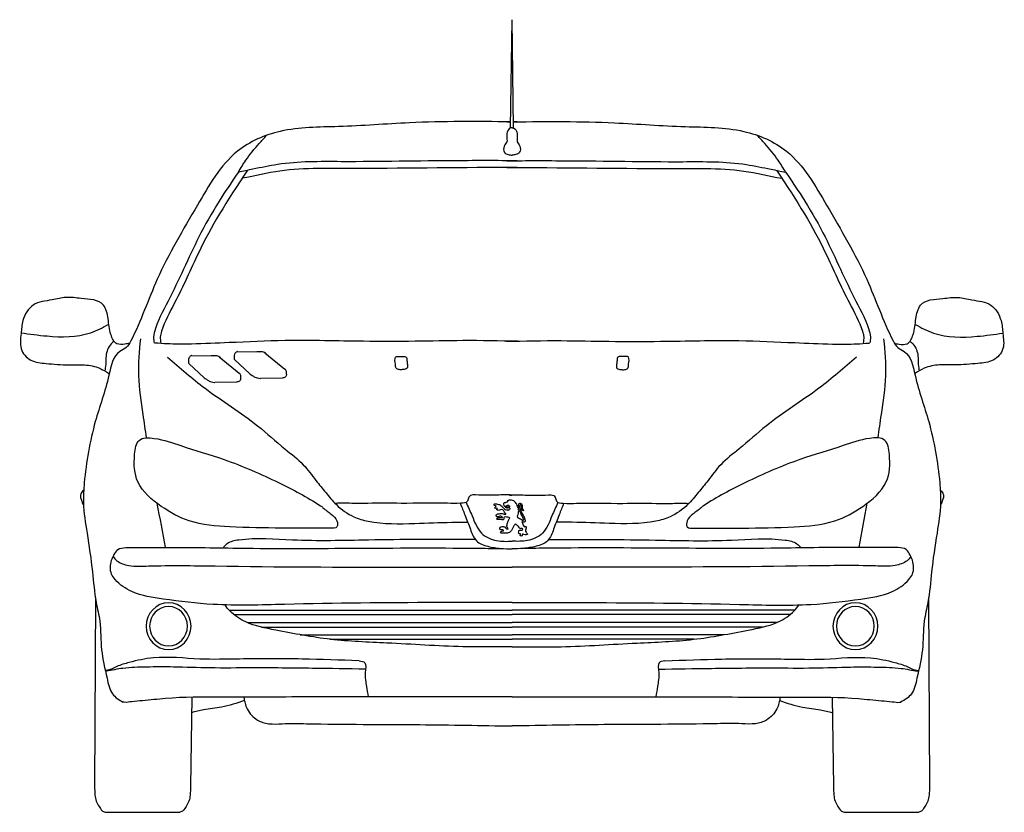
# Model space of a CAD drawing. Extents: x -14.05 to -12, y 5.45 to 7.1.
import ezdxf

# ---------------------------------------------------------------- set-up
doc = ezdxf.new("R2010")
doc.units = 0
doc.layers.add('206', color=7, linetype='CONTINUOUS')

msp = doc.modelspace()

# ---------------------------------------------------------------- linework, layer by layer
at = {"layer": '206'}
for p, q in [((-13.0275, 6.877), (-13.0246, 7.1022)), ((-13.0217, 6.877), (-13.0246, 7.1022)), ((-13.6911, 6.4037), (-13.6452, 6.403)), ((-13.6342, 6.4008), (-13.5923, 6.367)), ((-13.6022, 6.3951), (-13.5703, 6.3651)), ((-13.596, 6.4118), (-13.5501, 6.4112)), ((-13.5391, 6.409), (-13.4972, 6.3751)), ((-13.6973, 6.3869), (-13.6654, 6.3569)), ((-13.503, 6.3565), (-13.5482, 6.3555)), ((-13.5981, 6.3483), (-13.6433, 6.3474)), ((-13.8913, 5.9), (-13.8935, 5.5069)), ((-12.158, 5.9), (-12.1558, 5.5069)), ((-13.6134, 5.8737), (-13.0246, 5.8737)), ((-13.6034, 5.8643), (-13.0246, 5.8643)), ((-12.4359, 5.8737), (-13.0246, 5.8737)), ((-12.4458, 5.8643), (-13.0246, 5.8643)), ((-13.5751, 5.8475), (-13.0246, 5.8475)), ((-12.4741, 5.8475), (-13.0246, 5.8475)), ((-13.5462, 5.8382), (-13.0246, 5.8382)), ((-13.4653, 5.8223), (-13.0246, 5.8223)), ((-12.503, 5.8382), (-13.0246, 5.8382)), ((-12.584, 5.8223), (-13.0246, 5.8223)), ((-13.4039, 5.813), (-13.0246, 5.813)), ((-12.6453, 5.813), (-13.0246, 5.813)), ((-13.6912, 5.6922), (-13.6937, 5.5069)), ((-12.358, 5.6922), (-12.3555, 5.5069)), ((-13.8715, 5.4529), (-13.7157, 5.4529)), ((-12.3336, 5.4529), (-12.1777, 5.4529))]:
    msp.add_line(p, q, dxfattribs=at)
at = {"layer": '206', "extrusion": (0, 0, -1)}
for centre, major_axis in [((-13.7394, 5.8401), (0, 0.0487)), ((-12.3099, 5.8401), (0, 0.0487)), ((-13.7394, 5.8401), (0, 0.041)), ((-12.3099, 5.8401), (0, 0.041))]:
    msp.add_ellipse(centre, major_axis=major_axis, ratio=0.959877, dxfattribs=at)
at = {"layer": '206'}
for points, knots in [([(-13.0275, 6.8897), (-13.0976, 6.8904), (-13.2172, 6.8912), (-13.3766, 6.8779), (-13.4997, 6.8794), (-13.6147, 6.83), (-13.6851, 6.7046), (-13.7633, 6.5751), (-13.7981, 6.4711), (-13.8258, 6.4186), (-13.8542, 6.4085), (-13.8657, 6.3435), (-13.8973, 6.2594), (-13.9134, 6.1678), (-13.9184, 6.0896), (-13.908, 6.0278), (-13.8975, 5.9592), (-13.8931, 5.8973), (-13.8794, 5.8445), (-13.8817, 5.7901), (-13.869, 5.7414), (-13.8607, 5.6981), (-13.8423, 5.6871), (-13.8339, 5.682)], [0.013552, 0.013552, 0.013552, 0.013552, 0.223754, 0.371848, 0.493571, 0.591166, 0.727621, 0.897307, 1.03216, 1.048461, 1.063745, 1.116286, 1.213369, 1.337813, 1.377963, 1.438712, 1.517209, 1.5783, 1.616939, 1.673896, 1.731854, 1.765042, 1.792928, 1.792928, 1.792928, 1.792928]), ([(-13.0217, 6.8897), (-12.9516, 6.8904), (-12.8321, 6.8912), (-12.6726, 6.8779), (-12.5496, 6.8794), (-12.4345, 6.83), (-12.3641, 6.7046), (-12.286, 6.5751), (-12.2512, 6.4711), (-12.2234, 6.4186), (-12.1951, 6.4085), (-12.1835, 6.3435), (-12.1519, 6.2594), (-12.1359, 6.1678), (-12.1309, 6.0896), (-12.1412, 6.0278), (-12.1518, 5.9592), (-12.1561, 5.8973), (-12.1698, 5.8445), (-12.1676, 5.7901), (-12.1802, 5.7414), (-12.1886, 5.6981), (-12.207, 5.6871), (-12.2154, 5.682)], [0.013552, 0.013552, 0.013552, 0.013552, 0.223754, 0.371848, 0.493571, 0.591166, 0.727621, 0.897307, 1.03216, 1.048461, 1.063745, 1.116286, 1.213369, 1.337813, 1.377963, 1.438712, 1.517209, 1.5783, 1.616939, 1.673896, 1.731854, 1.765042, 1.792928, 1.792928, 1.792928, 1.792928]), ([(-13.0246, 6.8775), (-13.0291, 6.8774), (-13.0347, 6.8716), (-13.0362, 6.8596), (-13.0336, 6.8478), (-13.0428, 6.8394), (-13.0423, 6.826), (-13.0329, 6.8208), (-13.0274, 6.8205), (-13.0246, 6.8205)], [0.00039449, 0.00039449, 0.00039449, 0.00039449, 0.01024548, 0.01901212, 0.02765926, 0.03606488, 0.04617897, 0.0529817, 0.0596939, 0.0596939, 0.0596939, 0.0596939]), ([(-13.0246, 6.8775), (-13.0201, 6.8774), (-13.0145, 6.8716), (-13.013, 6.8596), (-13.0156, 6.8478), (-13.0064, 6.8394), (-13.0069, 6.826), (-13.0163, 6.8208), (-13.0219, 6.8205), (-13.0246, 6.8205)], [0.00039449, 0.00039449, 0.00039449, 0.00039449, 0.01024548, 0.01901212, 0.02765926, 0.03606488, 0.04617897, 0.0529817, 0.0596939, 0.0596939, 0.0596939, 0.0596939]), ([(-13.5942, 6.7851), (-13.5891, 6.7934), (-13.5764, 6.8145), (-13.5556, 6.8392), (-13.5406, 6.8559), (-13.5355, 6.8616)], [0, 0, 0, 0, 0.02287908, 0.05820998, 0.076313, 0.076313, 0.076313, 0.076313]), ([(-12.4551, 6.7851), (-12.4601, 6.7934), (-12.4729, 6.8145), (-12.4937, 6.8392), (-12.5087, 6.8559), (-12.5138, 6.8616)], [0, 0, 0, 0, 0.02287908, 0.05820998, 0.076313, 0.076313, 0.076313, 0.076313]), ([(-13.014, 6.8088), (-13.0557, 6.8089), (-13.1777, 6.8092), (-13.3435, 6.8056), (-13.4864, 6.8079), (-13.5569, 6.7922), (-13.5841, 6.787), (-13.5942, 6.7851)], [0, 0, 0, 0, 0.1251461, 0.3659649, 0.4988173, 0.5508822, 0.5817483, 0.5817483, 0.5817483, 0.5817483]), ([(-13.0353, 6.8088), (-12.9936, 6.8089), (-12.8715, 6.8092), (-12.7057, 6.8056), (-12.5629, 6.8079), (-12.4924, 6.7922), (-12.4652, 6.787), (-12.4551, 6.7851)], [0, 0, 0, 0, 0.1251461, 0.3659649, 0.4988173, 0.5508822, 0.5817483, 0.5817483, 0.5817483, 0.5817483]), ([(-13.5942, 6.7851), (-13.6057, 6.7681), (-13.6334, 6.7272), (-13.6712, 6.6631), (-13.7041, 6.5917), (-13.7352, 6.5248), (-13.762, 6.4773), (-13.7715, 6.4437), (-13.7701, 6.4337), (-13.7693, 6.4297)], [0, 0, 0, 0, 0.0485543, 0.1167518, 0.1751112, 0.2334706, 0.2897739, 0.303926, 0.3133426, 0.3133426, 0.3133426, 0.3133426]), ([(-13.5749, 6.7888), (-13.6198, 6.7224), (-13.6512, 6.6717), (-13.6934, 6.5826), (-13.7091, 6.5472), (-13.7371, 6.4932), (-13.7474, 6.4741), (-13.7572, 6.4444), (-13.7574, 6.4398), (-13.7552, 6.4287)], [0.0037211, 0.0037211, 0.0037211, 0.0037211, 0.1480091, 0.1480091, 0.2375027, 0.2375027, 0.2902058, 0.2902058, 0.3163014, 0.3163014, 0.3163014, 0.3163014]), ([(-13.014, 6.7945), (-13.1252, 6.7948), (-13.2356, 6.7929), (-13.4014, 6.7924), (-13.4558, 6.7948), (-13.5332, 6.7835), (-13.5597, 6.7774), (-13.5861, 6.7722)], [0, 0, 0, 0, 0.2701257, 0.2701257, 0.4015011, 0.4015011, 0.4667475, 0.4667475, 0.4667475, 0.4667475]), ([(-13.0353, 6.7945), (-12.9241, 6.7948), (-12.8136, 6.7929), (-12.6478, 6.7924), (-12.5935, 6.7948), (-12.5161, 6.7835), (-12.4896, 6.7774), (-12.4632, 6.7722)], [0, 0, 0, 0, 0.2701257, 0.2701257, 0.4015011, 0.4015011, 0.4667475, 0.4667475, 0.4667475, 0.4667475]), ([(-12.4743, 6.7888), (-12.4295, 6.7224), (-12.398, 6.6717), (-12.3558, 6.5826), (-12.3402, 6.5472), (-12.3121, 6.4932), (-12.3018, 6.4741), (-12.292, 6.4444), (-12.2919, 6.4398), (-12.294, 6.4287)], [0.0037211, 0.0037211, 0.0037211, 0.0037211, 0.1480091, 0.1480091, 0.2375027, 0.2375027, 0.2902058, 0.2902058, 0.3163014, 0.3163014, 0.3163014, 0.3163014]), ([(-12.4551, 6.7851), (-12.4436, 6.7681), (-12.4159, 6.7272), (-12.3781, 6.6631), (-12.3451, 6.5917), (-12.3141, 6.5248), (-12.2873, 6.4773), (-12.2778, 6.4437), (-12.2792, 6.4337), (-12.2799, 6.4297)], [0, 0, 0, 0, 0.0485543, 0.1167518, 0.1751112, 0.2334706, 0.2897739, 0.303926, 0.3133426, 0.3133426, 0.3133426, 0.3133426]), ([(-13.8203, 6.4291), (-13.8237, 6.4283), (-13.8323, 6.4263), (-13.8505, 6.4251), (-13.8626, 6.4511), (-13.8641, 6.4779), (-13.8731, 6.5196), (-13.9169, 6.5209), (-13.952, 6.5263), (-13.9852, 6.5174), (-14.0233, 6.5149), (-14.0443, 6.4799), (-14.0459, 6.448), (-14.0511, 6.4166), (-14.0269, 6.3893), (-13.9891, 6.3866), (-13.952, 6.3828), (-13.9145, 6.3852), (-13.8856, 6.38), (-13.8699, 6.3699), (-13.8632, 6.3662), (-13.8627, 6.3659)], [0.0027378, 0.0027378, 0.0027378, 0.0027378, 0.0111738, 0.0244642, 0.0424197, 0.0685724, 0.0917571, 0.1307763, 0.1565781, 0.1803137, 0.2134414, 0.2437287, 0.2650108, 0.2891815, 0.3140568, 0.3403834, 0.3786966, 0.4052316, 0.4315582, 0.4483116, 0.4498065, 0.4498065, 0.4498065, 0.4498065]), ([(-12.2289, 6.4291), (-12.2256, 6.4283), (-12.2169, 6.4263), (-12.1988, 6.4251), (-12.1867, 6.4511), (-12.1851, 6.4779), (-12.1762, 6.5196), (-12.1323, 6.5209), (-12.0972, 6.5263), (-12.064, 6.5174), (-12.0259, 6.5149), (-12.005, 6.4799), (-12.0034, 6.448), (-11.9981, 6.4166), (-12.0224, 6.3893), (-12.0601, 6.3866), (-12.0972, 6.3828), (-12.1347, 6.3852), (-12.1637, 6.38), (-12.1794, 6.3699), (-12.186, 6.3662), (-12.1866, 6.3659)], [0.0027378, 0.0027378, 0.0027378, 0.0027378, 0.0111738, 0.0244642, 0.0424197, 0.0685724, 0.0917571, 0.1307763, 0.1565781, 0.1803137, 0.2134414, 0.2437287, 0.2650108, 0.2891815, 0.3140568, 0.3403834, 0.3786966, 0.4052316, 0.4315582, 0.4483116, 0.4498065, 0.4498065, 0.4498065, 0.4498065]), ([(-13.8637, 6.4683), (-13.8763, 6.4613), (-13.9159, 6.4401), (-13.9807, 6.441), (-14.0285, 6.4473), (-14.0463, 6.4499)], [0.003114, 0.003114, 0.003114, 0.003114, 0.0373875, 0.1107007, 0.1544864, 0.1544864, 0.1544864, 0.1544864]), ([(-12.1855, 6.4683), (-12.173, 6.4613), (-12.1333, 6.4401), (-12.0685, 6.441), (-12.0208, 6.4473), (-12.003, 6.4499)], [0.003114, 0.003114, 0.003114, 0.003114, 0.0373875, 0.1107007, 0.1544864, 0.1544864, 0.1544864, 0.1544864]), ([(-13.7981, 6.4383), (-13.8005, 6.4127), (-13.8054, 6.3598), (-13.7942, 6.2912), (-13.7882, 6.2481), (-13.7859, 6.232)], [0, 0, 0, 0, 0.0598968, 0.1233546, 0.1614309, 0.1614309, 0.1614309, 0.1614309]), ([(-13.0126, 6.433), (-13.0507, 6.4338), (-13.1219, 6.4352), (-13.229, 6.4325), (-13.3522, 6.4326), (-13.4813, 6.4363), (-13.6005, 6.4307), (-13.6802, 6.4272), (-13.7295, 6.427), (-13.7555, 6.4281), (-13.7667, 6.4293), (-13.7693, 6.4297)], [0, 0, 0, 0, 0.0925869, 0.1731938, 0.2603284, 0.3921239, 0.4869391, 0.5501491, 0.5860921, 0.6068152, 0.6133469, 0.6133469, 0.6133469, 0.6133469]), ([(-13.0367, 6.433), (-12.9986, 6.4338), (-12.9273, 6.4352), (-12.8202, 6.4325), (-12.697, 6.4326), (-12.5679, 6.4363), (-12.4488, 6.4307), (-12.3691, 6.4272), (-12.3197, 6.427), (-12.2937, 6.4281), (-12.2826, 6.4293), (-12.2799, 6.4297)], [0, 0, 0, 0, 0.0925869, 0.1731938, 0.2603284, 0.3921239, 0.4869391, 0.5501491, 0.5860921, 0.6068152, 0.6133469, 0.6133469, 0.6133469, 0.6133469]), ([(-12.2512, 6.4383), (-12.2488, 6.4127), (-12.2439, 6.3598), (-12.2551, 6.2912), (-12.2611, 6.2481), (-12.2634, 6.232)], [0, 0, 0, 0, 0.0598968, 0.1233546, 0.1614309, 0.1614309, 0.1614309, 0.1614309]), ([(-13.8529, 6.4331), (-13.8569, 6.4297), (-13.8674, 6.4199), (-13.8707, 6.398), (-13.87, 6.3808), (-13.8718, 6.3732), (-13.8723, 6.3714)], [0.00217907, 0.00217907, 0.00217907, 0.00217907, 0.01434144, 0.03609064, 0.05014693, 0.0544985, 0.0544985, 0.0544985, 0.0544985]), ([(-12.1963, 6.4331), (-12.1924, 6.4297), (-12.1819, 6.4199), (-12.1785, 6.398), (-12.1793, 6.3808), (-12.1775, 6.3732), (-12.177, 6.3714)], [0.00217907, 0.00217907, 0.00217907, 0.00217907, 0.01434144, 0.03609064, 0.05014693, 0.0544985, 0.0544985, 0.0544985, 0.0544985]), ([(-13.7414, 6.3999), (-13.7159, 6.3777), (-13.6565, 6.3259), (-13.5678, 6.2723), (-13.5042, 6.2133), (-13.4594, 6.1798), (-13.441, 6.1545), (-13.4326, 6.1431)], [0, 0, 0, 0, 0.0994872, 0.2322924, 0.3054162, 0.3550627, 0.3962584, 0.3962584, 0.3962584, 0.3962584]), ([(-13.6911, 6.4037), (-13.6916, 6.4035), (-13.6943, 6.4024), (-13.6977, 6.3987), (-13.6979, 6.3933), (-13.6983, 6.3895), (-13.6976, 6.3876), (-13.6973, 6.3869)], [0.00391648, 0.00391648, 0.00391648, 0.00391648, 0.00529195, 0.01077248, 0.01454399, 0.0176981, 0.01944725, 0.01944725, 0.01944725, 0.01944725]), ([(-13.6307, 6.3982), (-13.6319, 6.3994), (-13.6342, 6.4018), (-13.6388, 6.4026), (-13.6428, 6.403), (-13.6468, 6.4029), (-13.6494, 6.403), (-13.6507, 6.403)], [0, 0, 0, 0, 0.00503237, 0.00941349, 0.01367874, 0.01726687, 0.0212922, 0.0212922, 0.0212922, 0.0212922]), ([(-13.596, 6.4118), (-13.5965, 6.4117), (-13.5991, 6.4106), (-13.6026, 6.4069), (-13.6028, 6.4015), (-13.6032, 6.3977), (-13.6025, 6.3958), (-13.6022, 6.3951)], [0.00391648, 0.00391648, 0.00391648, 0.00391648, 0.00529195, 0.01077248, 0.01454399, 0.0176981, 0.01944725, 0.01944725, 0.01944725, 0.01944725]), ([(-13.5356, 6.4063), (-13.5368, 6.4076), (-13.539, 6.41), (-13.5437, 6.4108), (-13.5477, 6.4112), (-13.5517, 6.4111), (-13.5542, 6.4112), (-13.5556, 6.4112)], [0, 0, 0, 0, 0.00503237, 0.00941349, 0.01367874, 0.01726687, 0.0212922, 0.0212922, 0.0212922, 0.0212922]), ([(-13.2668, 6.4002), (-13.2696, 6.3961), (-13.2666, 6.3876), (-13.2673, 6.3778), (-13.2616, 6.3738), (-13.255, 6.3738), (-13.2484, 6.3745), (-13.2414, 6.3771), (-13.2424, 6.3857), (-13.2433, 6.3923), (-13.2438, 6.4016), (-13.2526, 6.4007), (-13.2584, 6.4016), (-13.2632, 6.4014), (-13.2655, 6.4011), (-13.2665, 6.4007), (-13.2668, 6.4002)], [0, 0, 0, 0, 0.01444332, 0.0226622, 0.02549009, 0.03379228, 0.04157822, 0.04614702, 0.05354235, 0.06170638, 0.06856827, 0.07455078, 0.08355197, 0.08764429, 0.08878891, 0.0904579, 0.0904579, 0.0904579, 0.0904579]), ([(-12.7825, 6.4002), (-12.7797, 6.3961), (-12.7827, 6.3876), (-12.782, 6.3778), (-12.7876, 6.3738), (-12.7943, 6.3738), (-12.8008, 6.3745), (-12.8078, 6.3771), (-12.8069, 6.3857), (-12.8059, 6.3923), (-12.8055, 6.4016), (-12.7967, 6.4007), (-12.7909, 6.4016), (-12.786, 6.4014), (-12.7838, 6.4011), (-12.7828, 6.4007), (-12.7825, 6.4002)], [0, 0, 0, 0, 0.01444332, 0.0226622, 0.02549009, 0.03379228, 0.04157822, 0.04614702, 0.05354235, 0.06170638, 0.06856827, 0.07455078, 0.08355197, 0.08764429, 0.08878891, 0.0904579, 0.0904579, 0.0904579, 0.0904579]), ([(-12.3079, 6.3999), (-12.3333, 6.3777), (-12.3928, 6.3259), (-12.4815, 6.2723), (-12.5451, 6.2133), (-12.5898, 6.1798), (-12.6083, 6.1545), (-12.6166, 6.1431)], [0, 0, 0, 0, 0.0994872, 0.2322924, 0.3054162, 0.3550627, 0.3962584, 0.3962584, 0.3962584, 0.3962584]), ([(-13.4981, 6.3759), (-13.4961, 6.3743), (-13.4941, 6.3716), (-13.4947, 6.3661), (-13.4938, 6.3614), (-13.4964, 6.3581), (-13.4996, 6.357), (-13.5017, 6.3566), (-13.503, 6.3565)], [0, 0, 0, 0, 0.0047045, 0.00872908, 0.01216991, 0.01536036, 0.0174587, 0.02049726, 0.02049726, 0.02049726, 0.02049726]), ([(-13.6654, 6.3569), (-13.6639, 6.3559), (-13.6603, 6.3537), (-13.6556, 6.3503), (-13.6496, 6.3486), (-13.6458, 6.3479), (-13.6435, 6.3474), (-13.6433, 6.3474)], [0.00295943, 0.00295943, 0.00295943, 0.00295943, 0.00733244, 0.01299179, 0.01689523, 0.02214645, 0.02253897, 0.02253897, 0.02253897, 0.02253897]), ([(-13.5932, 6.3677), (-13.5912, 6.3662), (-13.5892, 6.3634), (-13.5899, 6.3579), (-13.5889, 6.3532), (-13.5915, 6.3499), (-13.5948, 6.3488), (-13.5969, 6.3485), (-13.5981, 6.3483)], [0, 0, 0, 0, 0.0047045, 0.00872908, 0.01216991, 0.01536036, 0.0174587, 0.02049726, 0.02049726, 0.02049726, 0.02049726]), ([(-13.5703, 6.3651), (-13.5687, 6.3641), (-13.5652, 6.3619), (-13.5604, 6.3584), (-13.5545, 6.3568), (-13.5506, 6.356), (-13.5484, 6.3556), (-13.5482, 6.3555)], [0.00295943, 0.00295943, 0.00295943, 0.00295943, 0.00733244, 0.01299179, 0.01689523, 0.02214645, 0.02253897, 0.02253897, 0.02253897, 0.02253897]), ([(-13.4234, 6.0909), (-13.4512, 6.1092), (-13.5174, 6.1436), (-13.6136, 6.1861), (-13.7036, 6.2115), (-13.7576, 6.2315), (-13.8054, 6.2339), (-13.8123, 6.1868), (-13.8098, 6.1329), (-13.756, 6.0879), (-13.6919, 6.0521), (-13.6036, 6.0457), (-13.5173, 6.0441), (-13.445, 6.044), (-13.4104, 6.0445), (-13.3865, 6.0431), (-13.3882, 6.0631), (-13.4021, 6.0739), (-13.4142, 6.0834), (-13.4215, 6.0897), (-13.4234, 6.0909)], [0, 0, 0, 0, 0.0985455, 0.221033, 0.3149243, 0.372204, 0.4041152, 0.433296, 0.489049, 0.5580542, 0.622947, 0.7082169, 0.8164385, 0.8876854, 0.9165976, 0.9314987, 0.9433618, 0.961103, 0.9827349, 0.9893295, 0.9893295, 0.9893295, 0.9893295]), ([(-12.6259, 6.0909), (-12.5981, 6.1092), (-12.5319, 6.1436), (-12.4357, 6.1861), (-12.3456, 6.2115), (-12.2917, 6.2315), (-12.2439, 6.2339), (-12.2369, 6.1868), (-12.2394, 6.1329), (-12.2932, 6.0879), (-12.3573, 6.0521), (-12.4456, 6.0457), (-12.532, 6.0441), (-12.6043, 6.044), (-12.6389, 6.0445), (-12.6627, 6.0431), (-12.661, 6.0631), (-12.6472, 6.0739), (-12.635, 6.0834), (-12.6277, 6.0897), (-12.6259, 6.0909)], [0, 0, 0, 0, 0.0985455, 0.221033, 0.3149243, 0.372204, 0.4041152, 0.433296, 0.489049, 0.5580542, 0.622947, 0.7082169, 0.8164385, 0.8876854, 0.9165976, 0.9314987, 0.9433618, 0.961103, 0.9827349, 0.9893295, 0.9893295, 0.9893295, 0.9893295]), ([(-13.4326, 6.1431), (-13.4258, 6.1349), (-13.4119, 6.118), (-13.3888, 6.0893), (-13.3585, 6.0676), (-13.3027, 6.0519), (-13.2334, 6.0536), (-13.1645, 6.0565), (-13.1277, 6.0565), (-13.1167, 6.0564)], [0, 0, 0, 0, 0.0253376, 0.0518987, 0.0873379, 0.112506, 0.1912427, 0.2538352, 0.2806217, 0.2806217, 0.2806217, 0.2806217]), ([(-12.6166, 6.1431), (-12.6234, 6.1349), (-12.6374, 6.118), (-12.6604, 6.0893), (-12.6908, 6.0676), (-12.7466, 6.0519), (-12.8159, 6.0536), (-12.8848, 6.0565), (-12.9216, 6.0565), (-12.9326, 6.0564)], [0, 0, 0, 0, 0.0253376, 0.0518987, 0.0873379, 0.112506, 0.1912427, 0.2538352, 0.2806217, 0.2806217, 0.2806217, 0.2806217]), ([(-13.9161, 6.1229), (-13.9193, 6.12), (-13.9251, 6.1142), (-13.9208, 6.103), (-13.9185, 6.0954), (-13.9169, 6.093), (-13.9165, 6.0924)], [0.00046607, 0.00046607, 0.00046607, 0.00046607, 0.00710846, 0.01907511, 0.02397512, 0.02588255, 0.02588255, 0.02588255, 0.02588255]), ([(-13.0194, 6.1131), (-13.0321, 6.1132), (-13.0576, 6.1135), (-13.0855, 6.1116), (-13.1156, 6.1153), (-13.1162, 6.0964), (-13.1372, 6.0955), (-13.1797, 6.0963), (-13.2468, 6.0955), (-13.3143, 6.0962), (-13.3585, 6.0952), (-13.3813, 6.0968), (-13.3909, 6.0955), (-13.3924, 6.0953)], [0, 0, 0, 0, 0.030204, 0.060408, 0.0775197, 0.0845887, 0.096267, 0.1186403, 0.196947, 0.2528803, 0.284203, 0.304339, 0.3078925, 0.3078925, 0.3078925, 0.3078925]), ([(-13.0299, 6.1131), (-13.0171, 6.1132), (-12.9916, 6.1135), (-12.9638, 6.1116), (-12.9336, 6.1153), (-12.9331, 6.0964), (-12.912, 6.0955), (-12.8695, 6.0963), (-12.8024, 6.0955), (-12.7349, 6.0962), (-12.6907, 6.0952), (-12.668, 6.0968), (-12.6583, 6.0955), (-12.6569, 6.0953)], [0, 0, 0, 0, 0.030204, 0.060408, 0.0775197, 0.0845887, 0.096267, 0.1186403, 0.196947, 0.2528803, 0.284203, 0.304339, 0.3078925, 0.3078925, 0.3078925, 0.3078925]), ([(-12.1332, 6.1229), (-12.13, 6.12), (-12.1241, 6.1142), (-12.1285, 6.103), (-12.1308, 6.0954), (-12.1323, 6.093), (-12.1328, 6.0924)], [0.00046607, 0.00046607, 0.00046607, 0.00046607, 0.00710846, 0.01907511, 0.02397512, 0.02588255, 0.02588255, 0.02588255, 0.02588255]), ([(-13.1322, 6.0954), (-13.129, 6.0876), (-13.1218, 6.0698), (-13.1118, 6.044), (-13.1015, 6.015), (-13.0743, 6.0053), (-13.0493, 6.0017), (-13.0324, 6.0012), (-13.0246, 6.0011)], [0, 0, 0, 0, 0.0197908, 0.0449399, 0.0662202, 0.0873166, 0.1096708, 0.1284321, 0.1284321, 0.1284321, 0.1284321]), ([(-13.1203, 6.0976), (-13.116, 6.0885), (-13.1059, 6.0672), (-13.0934, 6.0314), (-13.0577, 6.0157), (-13.0353, 6.0168), (-13.0246, 6.0168)], [0.0022739, 0.0022739, 0.0022739, 0.0022739, 0.0259993, 0.0580294, 0.0865448, 0.1125241, 0.1125241, 0.1125241, 0.1125241]), ([(-13.0383, 6.0747), (-13.0405, 6.0788), (-13.0445, 6.0861), (-13.0534, 6.0793), (-13.0567, 6.0835), (-13.0539, 6.0851), (-13.0576, 6.0859), (-13.0606, 6.0847), (-13.0602, 6.0886), (-13.0557, 6.0908), (-13.0609, 6.0903), (-13.0622, 6.0927), (-13.061, 6.0957), (-13.0553, 6.094), (-13.049, 6.0934), (-13.0436, 6.0878), (-13.0395, 6.0827), (-13.035, 6.082), (-13.0328, 6.0819), (-13.0323, 6.0819)], [0, 0, 0, 0, 0.01126101, 0.02034275, 0.02196095, 0.02377042, 0.02606042, 0.02895734, 0.03151549, 0.03458667, 0.03792506, 0.04003505, 0.0419835, 0.04596676, 0.05422371, 0.0619192, 0.06832286, 0.07315385, 0.07484256, 0.07484256, 0.07484256, 0.07484256]), ([(-13.0029, 6.0602), (-13.004, 6.0612), (-13.0065, 6.0634), (-13.0109, 6.0639), (-13.0138, 6.0679), (-13.0115, 6.0742), (-13.0098, 6.0826), (-13.0138, 6.0914), (-13.0178, 6.1007), (-13.0265, 6.1028), (-13.0315, 6.1021), (-13.0342, 6.101), (-13.0335, 6.0983), (-13.0364, 6.0982), (-13.0381, 6.0961), (-13.0417, 6.0978), (-13.0432, 6.0933), (-13.0408, 6.0895), (-13.0364, 6.0898), (-13.034, 6.0926), (-13.0303, 6.0915), (-13.0298, 6.0895), (-13.0297, 6.0883)], [0, 0, 0, 0, 0.00467723, 0.00979473, 0.0122591, 0.01828005, 0.02814277, 0.03770909, 0.04665835, 0.05709429, 0.06058153, 0.06254199, 0.06456709, 0.06651946, 0.06935667, 0.07208216, 0.07548577, 0.07971135, 0.083704, 0.08687461, 0.08968892, 0.09309825, 0.09309825, 0.09309825, 0.09309825]), ([(-13.0297, 6.0883), (-13.0307, 6.0882), (-13.0331, 6.088), (-13.0354, 6.088), (-13.0393, 6.0884), (-13.0366, 6.0859), (-13.0336, 6.0871), (-13.031, 6.0869), (-13.0296, 6.0868)], [0.00070841, 0.00070841, 0.00070841, 0.00070841, 0.00358795, 0.00796434, 0.00963298, 0.01124526, 0.0150069, 0.01915162, 0.01915162, 0.01915162, 0.01915162]), ([(-13.0296, 6.0868), (-13.0295, 6.0865), (-13.0294, 6.0851), (-13.0291, 6.083), (-13.0313, 6.0819), (-13.0323, 6.0819), (-13.033, 6.0819)], [0.094531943, 0.094531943, 0.094531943, 0.094531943, 0.095138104, 0.09841845, 0.099879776, 0.101701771, 0.101701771, 0.101701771, 0.101701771]), ([(-12.9289, 6.0976), (-12.9333, 6.0885), (-12.9433, 6.0672), (-12.9558, 6.0314), (-12.9916, 6.0157), (-13.014, 6.0168), (-13.0246, 6.0168)], [0.0022739, 0.0022739, 0.0022739, 0.0022739, 0.0259993, 0.0580294, 0.0865448, 0.1125241, 0.1125241, 0.1125241, 0.1125241]), ([(-12.9171, 6.0954), (-12.9203, 6.0876), (-12.9275, 6.0698), (-12.9374, 6.044), (-12.9477, 6.015), (-12.975, 6.0053), (-12.9999, 6.0017), (-13.0169, 6.0012), (-13.0246, 6.0011)], [0, 0, 0, 0, 0.0197908, 0.0449399, 0.0662202, 0.0873166, 0.1096708, 0.1284321, 0.1284321, 0.1284321, 0.1284321]), ([(-13.8531, 5.9879), (-13.8508, 5.9924), (-13.8457, 6.0024), (-13.8213, 6.0048), (-13.7843, 6.0033), (-13.6996, 6.0046), (-13.553, 6.0013), (-13.3428, 6.0025), (-13.1662, 6.0035), (-13.065, 6.002), (-13.0471, 6.0017)], [0, 0, 0, 0, 0.0138397, 0.0309158, 0.0668113, 0.128938, 0.2821904, 0.508608, 0.7584958, 0.8122114, 0.8122114, 0.8122114, 0.8122114]), ([(-13.1007, 6.0203), (-13.1847, 6.0209), (-13.3066, 6.0203), (-13.4666, 6.0159), (-13.5636, 6.0253), (-13.614, 6.0159), (-13.6227, 6.0071), (-13.6248, 6.0043)], [0.0025754, 0.0025754, 0.0025754, 0.0025754, 0.1711717, 0.2991734, 0.3899654, 0.410208, 0.4184802, 0.4184802, 0.4184802, 0.4184802]), ([(-12.1961, 5.9879), (-12.1984, 5.9924), (-12.2036, 6.0024), (-12.2279, 6.0048), (-12.265, 6.0033), (-12.3497, 6.0046), (-12.4963, 6.0013), (-12.7064, 6.0025), (-12.883, 6.0035), (-12.9842, 6.002), (-13.0021, 6.0017)], [0, 0, 0, 0, 0.0138397, 0.0309158, 0.0668113, 0.128938, 0.2821904, 0.508608, 0.7584958, 0.8122114, 0.8122114, 0.8122114, 0.8122114]), ([(-12.9485, 6.0203), (-12.8646, 6.0209), (-12.7427, 6.0203), (-12.5826, 6.0159), (-12.4857, 6.0253), (-12.4352, 6.0159), (-12.4266, 6.0071), (-12.4245, 6.0043)], [0.0025754, 0.0025754, 0.0025754, 0.0025754, 0.1711717, 0.2991734, 0.3899654, 0.410208, 0.4184802, 0.4184802, 0.4184802, 0.4184802]), ([(-13.0246, 5.8893), (-13.0771, 5.8894), (-13.2349, 5.8895), (-13.442, 5.8877), (-13.6322, 5.8814), (-13.738, 5.8945), (-13.8092, 5.9053), (-13.8451, 5.9285), (-13.8618, 5.9523), (-13.861, 5.9718), (-13.8551, 5.9846), (-13.8531, 5.9879)], [0.006418, 0.006418, 0.006418, 0.006418, 0.1339553, 0.3899762, 0.510536, 0.5951069, 0.6492885, 0.6835435, 0.6942694, 0.716574, 0.725322, 0.725322, 0.725322, 0.725322]), ([(-13.8547, 5.9851), (-13.8523, 5.9819), (-13.8441, 5.972), (-13.8171, 5.9639), (-13.7489, 5.9672), (-13.5581, 5.9637), (-13.3063, 5.9627), (-13.1003, 5.9631), (-13.0246, 5.9633)], [0.0066579, 0.0066579, 0.0066579, 0.0066579, 0.0160206, 0.0373992, 0.0707136, 0.1829849, 0.499824, 0.6836789, 0.6836789, 0.6836789, 0.6836789]), ([(-13.0246, 5.8893), (-12.9722, 5.8894), (-12.8143, 5.8895), (-12.6072, 5.8877), (-12.417, 5.8814), (-12.3113, 5.8945), (-12.2401, 5.9053), (-12.2042, 5.9285), (-12.1874, 5.9523), (-12.1883, 5.9718), (-12.1941, 5.9846), (-12.1961, 5.9879)], [0.006418, 0.006418, 0.006418, 0.006418, 0.1339553, 0.3899762, 0.510536, 0.5951069, 0.6492885, 0.6835435, 0.6942694, 0.716574, 0.725322, 0.725322, 0.725322, 0.725322]), ([(-12.1946, 5.9851), (-12.1969, 5.9819), (-12.2052, 5.972), (-12.2322, 5.9639), (-12.3003, 5.9672), (-12.4912, 5.9637), (-12.743, 5.9627), (-12.949, 5.9631), (-13.0246, 5.9633)], [0.0066579, 0.0066579, 0.0066579, 0.0066579, 0.0160206, 0.0373992, 0.0707136, 0.1829849, 0.499824, 0.6836789, 0.6836789, 0.6836789, 0.6836789]), ([(-13.0246, 5.7975), (-13.0587, 5.7971), (-13.1456, 5.7962), (-13.2713, 5.8054), (-13.4021, 5.8096), (-13.4994, 5.8288), (-13.5723, 5.8425), (-13.6067, 5.8651), (-13.6189, 5.88), (-13.6218, 5.8844)], [0.0049286, 0.0049286, 0.0049286, 0.0049286, 0.0878152, 0.2159551, 0.3113978, 0.4048684, 0.4572135, 0.4894029, 0.5017275, 0.5017275, 0.5017275, 0.5017275]), ([(-13.0246, 5.7975), (-12.9905, 5.7971), (-12.9037, 5.7962), (-12.7779, 5.8054), (-12.6472, 5.8096), (-12.5499, 5.8288), (-12.477, 5.8425), (-12.4425, 5.8651), (-12.4304, 5.88), (-12.4275, 5.8844)], [0.0049286, 0.0049286, 0.0049286, 0.0049286, 0.0878152, 0.2159551, 0.3113978, 0.4048684, 0.4572135, 0.4894029, 0.5017275, 0.5017275, 0.5017275, 0.5017275]), ([(-13.3429, 5.7681), (-13.3823, 5.7697), (-13.4653, 5.7727), (-13.5759, 5.7725), (-13.6791, 5.7698), (-13.7561, 5.7794), (-13.8138, 5.7671), (-13.8464, 5.7576), (-13.8623, 5.7484), (-13.8705, 5.7479), (-13.871, 5.7479)], [0.0212504, 0.0212504, 0.0212504, 0.0212504, 0.1171541, 0.2230975, 0.2900091, 0.3680947, 0.4096542, 0.4317993, 0.4507976, 0.4520061, 0.4520061, 0.4520061, 0.4520061]), ([(-13.3429, 5.7681), (-13.338, 5.7676), (-13.3265, 5.7656), (-13.3319, 5.7392), (-13.3278, 5.7176), (-13.3253, 5.7006), (-13.3242, 5.6932)], [0.00207027, 0.00207027, 0.00207027, 0.00207027, 0.01240877, 0.02811705, 0.05073885, 0.06787359, 0.06787359, 0.06787359, 0.06787359]), ([(-12.7063, 5.7681), (-12.7113, 5.7676), (-12.7227, 5.7656), (-12.7174, 5.7392), (-12.7215, 5.7176), (-12.724, 5.7006), (-12.725, 5.6932)], [0.00207027, 0.00207027, 0.00207027, 0.00207027, 0.01240877, 0.02811705, 0.05073885, 0.06787359, 0.06787359, 0.06787359, 0.06787359]), ([(-12.7063, 5.7681), (-12.6669, 5.7697), (-12.5839, 5.7727), (-12.4733, 5.7725), (-12.3702, 5.7698), (-12.2931, 5.7794), (-12.2354, 5.7671), (-12.2029, 5.7576), (-12.187, 5.7484), (-12.1788, 5.7479), (-12.1783, 5.7479)], [0.0212504, 0.0212504, 0.0212504, 0.0212504, 0.1171541, 0.2230975, 0.2900091, 0.3680947, 0.4096542, 0.4317993, 0.4507976, 0.4520061, 0.4520061, 0.4520061, 0.4520061]), ([(-13.3293, 5.7507), (-13.3662, 5.7513), (-13.4452, 5.7526), (-13.5532, 5.7538), (-13.6496, 5.7526), (-13.7227, 5.7555), (-13.783, 5.7554), (-13.8241, 5.7543), (-13.8515, 5.7499), (-13.8636, 5.7473), (-13.8699, 5.7468), (-13.8708, 5.7468)], [0.0061352, 0.0061352, 0.0061352, 0.0061352, 0.0959132, 0.1981651, 0.2686819, 0.3300477, 0.3758836, 0.4154296, 0.4296904, 0.4432543, 0.445271, 0.445271, 0.445271, 0.445271]), ([(-12.7199, 5.7507), (-12.683, 5.7513), (-12.604, 5.7526), (-12.496, 5.7538), (-12.3997, 5.7526), (-12.3266, 5.7555), (-12.2663, 5.7554), (-12.2252, 5.7543), (-12.1978, 5.7499), (-12.1857, 5.7473), (-12.1793, 5.7468), (-12.1785, 5.7468)], [0.0061352, 0.0061352, 0.0061352, 0.0061352, 0.0959132, 0.1981651, 0.2686819, 0.3300477, 0.3758836, 0.4154296, 0.4296904, 0.4432543, 0.445271, 0.445271, 0.445271, 0.445271]), ([(-13.0246, 5.6931), (-13.07, 5.693), (-13.2063, 5.693), (-13.4085, 5.6936), (-13.6034, 5.6919), (-13.7236, 5.693), (-13.7855, 5.6854), (-13.814, 5.6837), (-13.827, 5.6812), (-13.8333, 5.6819), (-13.834, 5.6821)], [0.0105385, 0.0105385, 0.0105385, 0.0105385, 0.1208126, 0.3419925, 0.5018369, 0.5947881, 0.6339962, 0.6526753, 0.6657976, 0.6675284, 0.6675284, 0.6675284, 0.6675284]), ([(-13.5815, 5.6852), (-13.5973, 5.6799), (-13.6251, 5.6708), (-13.6627, 5.6674), (-13.6833, 5.6623), (-13.6916, 5.6601)], [0.00297451, 0.00297451, 0.00297451, 0.00297451, 0.04312817, 0.07352305, 0.09445489, 0.09445489, 0.09445489, 0.09445489]), ([(-13.583, 5.6924), (-13.5814, 5.684), (-13.5771, 5.6652), (-13.5574, 5.6438), (-13.53, 5.6354), (-13.4954, 5.6382), (-13.3906, 5.6356), (-13.231, 5.6361), (-13.0885, 5.6336), (-13.0246, 5.6325)], [0.0053216, 0.0053216, 0.0053216, 0.0053216, 0.0250568, 0.0501233, 0.0699249, 0.0925583, 0.1340529, 0.3249337, 0.4803286, 0.4803286, 0.4803286, 0.4803286]), ([(-13.0246, 5.6931), (-12.9793, 5.693), (-12.8429, 5.693), (-12.6408, 5.6936), (-12.4459, 5.6919), (-12.3257, 5.693), (-12.2638, 5.6854), (-12.2352, 5.6837), (-12.2222, 5.6812), (-12.2159, 5.6819), (-12.2153, 5.6821)], [0.0105385, 0.0105385, 0.0105385, 0.0105385, 0.1208126, 0.3419925, 0.5018369, 0.5947881, 0.6339962, 0.6526753, 0.6657976, 0.6675284, 0.6675284, 0.6675284, 0.6675284]), ([(-12.4663, 5.6924), (-12.4678, 5.684), (-12.4722, 5.6652), (-12.4919, 5.6438), (-12.5192, 5.6354), (-12.5539, 5.6382), (-12.6587, 5.6356), (-12.8183, 5.6361), (-12.9607, 5.6336), (-13.0246, 5.6325)], [0.0053216, 0.0053216, 0.0053216, 0.0053216, 0.0250568, 0.0501233, 0.0699249, 0.0925583, 0.1340529, 0.3249337, 0.4803286, 0.4803286, 0.4803286, 0.4803286]), ([(-12.4677, 5.6852), (-12.452, 5.6799), (-12.4242, 5.6708), (-12.3865, 5.6674), (-12.366, 5.6623), (-12.3576, 5.6601)], [0.00297451, 0.00297451, 0.00297451, 0.00297451, 0.04312817, 0.07352305, 0.09445489, 0.09445489, 0.09445489, 0.09445489]), ([(-13.8935, 5.5069), (-13.8933, 5.5009), (-13.8931, 5.4906), (-13.8909, 5.476), (-13.8842, 5.4661), (-13.8795, 5.4562), (-13.874, 5.4537), (-13.8715, 5.4529)], [0, 0, 0, 0, 0.0140995, 0.02396038, 0.03382909, 0.04223821, 0.04840269, 0.04840269, 0.04840269, 0.04840269]), ([(-13.6937, 5.5069), (-13.6939, 5.5009), (-13.6941, 5.4906), (-13.6963, 5.476), (-13.703, 5.4661), (-13.7078, 5.4562), (-13.7132, 5.4537), (-13.7157, 5.4529)], [0, 0, 0, 0, 0.0140995, 0.02396038, 0.03382909, 0.04223821, 0.04840269, 0.04840269, 0.04840269, 0.04840269]), ([(-12.3555, 5.5069), (-12.3554, 5.5009), (-12.3552, 5.4906), (-12.353, 5.476), (-12.3463, 5.4661), (-12.3415, 5.4562), (-12.336, 5.4537), (-12.3336, 5.4529)], [0, 0, 0, 0, 0.0140995, 0.02396038, 0.03382909, 0.04223821, 0.04840269, 0.04840269, 0.04840269, 0.04840269]), ([(-12.1558, 5.5069), (-12.1559, 5.5009), (-12.1561, 5.4906), (-12.1584, 5.476), (-12.165, 5.4661), (-12.1698, 5.4562), (-12.1753, 5.4537), (-12.1777, 5.4529)], [0, 0, 0, 0, 0.0140995, 0.02396038, 0.03382909, 0.04223821, 0.04840269, 0.04840269, 0.04840269, 0.04840269])]:
    msp.add_open_spline(points, degree=3, knots=knots, dxfattribs=at)
for points in [[(-13.0353, 6.8896), (-13.0327, 6.8896), (-13.0301, 6.8896), (-13.0275, 6.8897)], [(-13.014, 6.8896), (-13.0166, 6.8896), (-13.0191, 6.8896), (-13.0217, 6.8897)], [(-13.7635, 6.0959), (-13.758, 6.0654), (-13.7523, 6.0349), (-13.7466, 6.0044)], [(-12.2858, 6.0959), (-12.2913, 6.0654), (-12.2969, 6.0349), (-12.3026, 6.0044)]]:
    msp.add_open_spline(points, degree=3, dxfattribs=at)
for points in [[(-13.0114, 6.085), (-13.0112, 6.0883), (-13.0106, 6.0943), (-13.0086, 6.0961), (-13.0042, 6.0936), (-13.0035, 6.0886), (-13.0027, 6.0845), (-13.0007, 6.0818), (-13.0007, 6.0807), (-13.0023, 6.0807), (-13.0043, 6.0836), (-13.0049, 6.0882), (-13.0054, 6.0914), (-13.007, 6.0926), (-13.0083, 6.0919), (-13.0083, 6.0854), (-13.0016, 6.0709), (-12.9977, 6.0626), (-12.9978, 6.0574), (-13.0006, 6.0569), (-13.0043, 6.0573)], [(-13.0293, 6.0651), (-13.0333, 6.0668), (-13.0416, 6.0655), (-13.0416, 6.0626), (-13.046, 6.0617), (-13.0524, 6.0622), (-13.0562, 6.0628), (-13.0519, 6.0664), (-13.0443, 6.0664), (-13.0462, 6.0687), (-13.0538, 6.0677), (-13.057, 6.0687), (-13.057, 6.0723), (-13.0513, 6.0742), (-13.0428, 6.074), (-13.0373, 6.0734), (-13.0383, 6.0747)], [(-13.0111, 6.0832), (-13.0089, 6.0799), (-13.0053, 6.0718), (-13.002, 6.0651), (-13.001, 6.0613), (-13.0016, 6.0599), (-13.0024, 6.0599), (-13.0029, 6.0602)], [(-13.0176, 6.0535), (-13.0215, 6.0473), (-13.0276, 6.037), (-13.0325, 6.0342), (-13.0399, 6.034), (-13.0483, 6.0349), (-13.0471, 6.0378), (-13.042, 6.0387), (-13.0439, 6.0408), (-13.0481, 6.0408), (-13.0498, 6.0423), (-13.0486, 6.0463), (-13.045, 6.0473), (-13.0388, 6.0459), (-13.0361, 6.0429), (-13.0329, 6.0429), (-13.0339, 6.0454), (-13.0356, 6.0473), (-13.035, 6.0509)], [(-13.035, 6.0509), (-13.0329, 6.0588), (-13.0293, 6.0651)], [(-13.0043, 6.0573), (-13.0011, 6.0507), (-12.9988, 6.0471), (-12.996, 6.0478), (-12.9954, 6.0444), (-12.9954, 6.0357), (-12.9927, 6.0311), (-12.9952, 6.0306), (-12.9999, 6.0311), (-13.0028, 6.0315), (-13.0037, 6.0283), (-13.0073, 6.0287), (-13.0071, 6.0325), (-13.0098, 6.0325), (-13.0107, 6.0368), (-13.0092, 6.0402), (-13.0037, 6.0399), (-13.0022, 6.0418), (-13.0056, 6.0435), (-13.0083, 6.0431), (-13.0098, 6.0457), (-13.0149, 6.0507), (-13.0176, 6.0535)]]:
    msp.add_spline(points, degree=3, dxfattribs=at)

doc.saveas('drawing.dxf')
